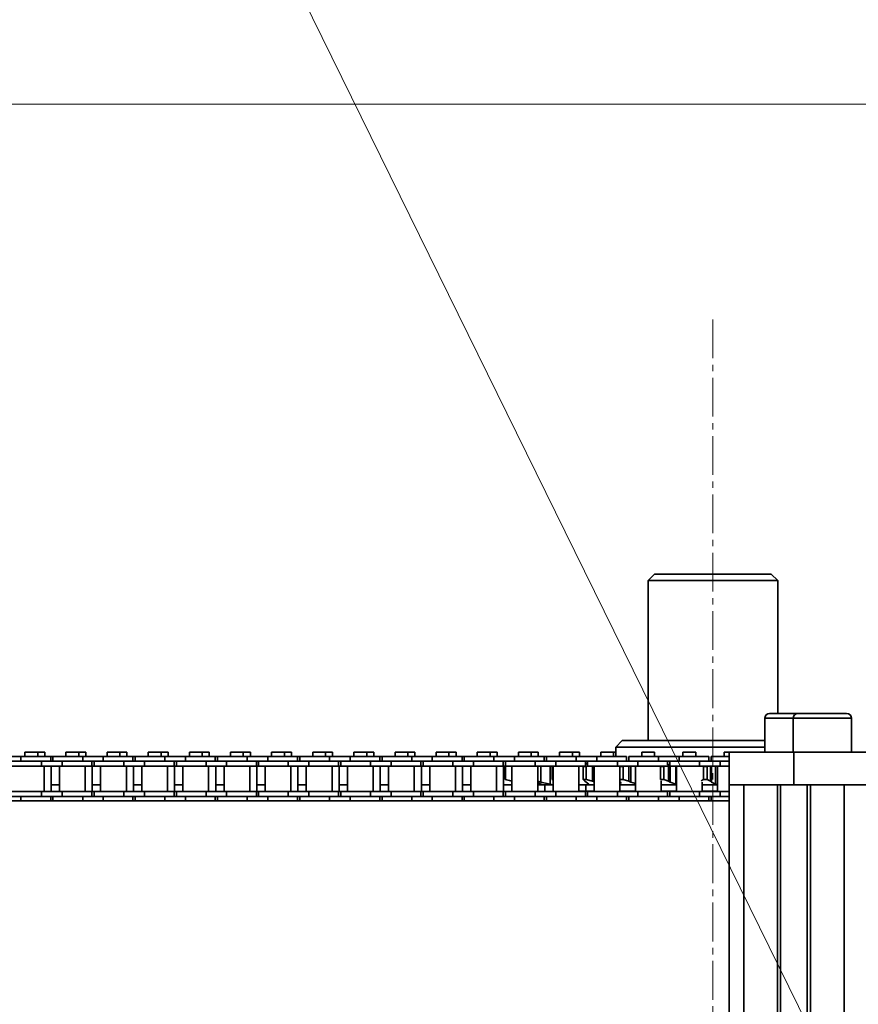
# Model space of a CAD drawing. Header units: millimetres. Extents: x 2945 to 26725, y -1082 to 16127.
# Tile 29 of 151: x 8601 to 8860, y 7689 to 7993. Entities that reach past the tile are written whole.
import ezdxf

# ---------------------------------------------------------------- set-up
doc = ezdxf.new("R2010")
doc.units = ezdxf.units.MM
doc.linetypes.add('点画线', pattern=[18, 12, -2, 2, -2])
doc.layers.get('0').update_dxf_attribs({"lineweight": 35})
for name, color, linetype, lineweight in [('中心线层', 1, '点画线', 18), ('几何体', 7, 'Continuous', 35), ('尺寸线层', 3, 'Continuous', 18), ('注释', 2, 'Continuous', 18)]:
    doc.layers.add(name, color=color, linetype=linetype, lineweight=lineweight)
doc.styles.add('标准', font='txt', dxfattribs={"width": 0.667})
doc.dimstyles.new('GB_尺寸', dxfattribs={"dimtxt": 3.5, "dimasz": 4, "dimexe": 2, "dimexo": 0, "dimtad": 1, "dimdsep": 46, "dimtxsty": '标准', "dimblk": '_CAXARROW', "dimcen": 0, "dimdle": 8, "dimazin": 2, "dimtfac": 0.707107, "dimtdec": 3, "dimtmove": 2, "dimatfit": 3, "dimfxl": 0, "dimfrac": 2, "dimtolj": 1, "dimarcsym": 0})

# ---------------------------------------------------------------- blocks, each defined once
blk = doc.blocks.new('*X114')
at = {"layer": '注释', "color": 0, "linetype": 'Continuous'}
blk.add_line((512.09, -1041.78), (0, 0), dxfattribs=at)
blk = doc.blocks.new('*X160')
at = {"layer": '尺寸线层', "linetype": 'Continuous'}
for points in [[(4565.49, 7966.85), (4575.49, 7886.85), (4555.49, 7886.85)], [(4565.49, 4956.85), (4575.49, 5036.85), (4555.49, 5036.85)]]:
    blk.add_hatch(color=0, dxfattribs=at).paths.add_polyline_path(points, flags=0)
at = {"layer": '尺寸线层', "color": 0, "linetype": 'Continuous'}
for p, q in [((9590.25, 7966.85), (4525.49, 7966.85)), ((4565.49, 7966.85), (4565.49, 4956.85)), ((9680.25, 4956.85), (4525.49, 4956.85))]:
    blk.add_line(p, q, dxfattribs=at)
at = {"layer": '尺寸线层', "color": 0, "insert": (4518.37, 6461.85), "char_height": 70, "width": 255.1041, "attachment_point": 5, "rotation": 90, "line_spacing_factor": 1.15057, "style": '标准'}
blk.add_mtext('\\T1.1;3010', dxfattribs=at)
blk = doc.blocks.new('_CAXARROW')
blk.add_hatch(color=0).paths.add_polyline_path([(0, 0), (-1, 0.125), (-1, -0.125)], flags=0)

msp = doc.modelspace()

# ---------------------------------------------------------------- linework, layer by layer
at = {"layer": '中心线层'}
msp.add_line((8815.254, 7900.461), (8815.254, 5098.61), dxfattribs=at)
at = {"layer": '几何体'}
for p, q in [((8797.254, 7821.852), (8795.254, 7819.852)), ((8795.254, 7819.852), (8795.254, 7770.458)), ((8808.767, 7819.852), (8795.254, 7819.852)), ((8797.254, 7821.852), (8809.416, 7821.852)), ((8835.254, 7819.852), (8808.767, 7819.852)), ((8809.416, 7821.852), (8833.254, 7821.852)), ((8835.254, 7819.852), (8833.254, 7821.852)), ((8835.254, 7778.852), (8835.254, 7819.852)), ((8831.254, 7777.352), (8831.254, 7766.852)), ((8840.041, 7777.352), (8831.254, 7777.352)), ((8832.754, 7778.852), (8841.541, 7778.852)), ((8840.041, 7777.352), (8840.041, 7766.852)), ((8858.041, 7777.352), (8840.041, 7777.352)), ((8841.541, 7778.852), (8856.541, 7778.852)), ((8858.041, 7766.852), (8858.041, 7777.352)), ((8787.254, 7770.458), (8785.254, 7768.458)), ((8787.254, 7770.458), (8831.254, 7770.458)), ((8785.254, 7768.458), (8785.254, 7765.565)), ((8831.254, 7768.458), (8785.254, 7768.458)), ((8601.594, 7765.565), (8595.244, 7765.565)), ((8601.594, 7765.565), (8601.594, 7764.065)), ((8610.769, 7765.565), (8601.594, 7765.565)), ((8602.789, 7766.94), (8602.789, 7765.565)), ((8604.769, 7766.94), (8602.789, 7766.94)), ((8606.749, 7766.94), (8604.769, 7766.94)), ((8606.749, 7765.565), (8606.749, 7766.94)), ((8608.92, 7766.94), (8606.749, 7766.94)), ((8608.92, 7765.565), (8608.92, 7766.94)), ((8610.769, 7764.065), (8610.769, 7765.565)), ((8611.469, 7765.565), (8610.769, 7765.565)), ((8611.469, 7765.565), (8611.469, 7764.065)), ((8620.644, 7765.565), (8611.469, 7765.565)), ((8615.489, 7766.94), (8615.489, 7765.565)), ((8617.469, 7766.94), (8615.489, 7766.94)), ((8619.449, 7766.94), (8617.469, 7766.94)), ((8619.449, 7765.565), (8619.449, 7766.94)), ((8621.62, 7766.94), (8619.449, 7766.94)), ((8620.644, 7765.565), (8620.644, 7764.065)), ((8626.994, 7765.565), (8620.644, 7765.565)), ((8621.62, 7765.565), (8621.62, 7766.94)), ((8626.994, 7765.565), (8626.994, 7764.065)), ((8636.169, 7765.565), (8626.994, 7765.565)), ((8628.189, 7766.94), (8628.189, 7765.565)), ((8630.169, 7766.94), (8628.189, 7766.94)), ((8632.149, 7766.94), (8630.169, 7766.94)), ((8632.149, 7765.565), (8632.149, 7766.94)), ((8634.32, 7766.94), (8632.149, 7766.94)), ((8634.32, 7765.565), (8634.32, 7766.94)), ((8636.169, 7764.065), (8636.169, 7765.565)), ((8636.869, 7765.565), (8636.169, 7765.565)), ((8636.869, 7765.565), (8636.869, 7764.065)), ((8646.044, 7765.565), (8636.869, 7765.565)), ((8640.889, 7766.94), (8640.889, 7765.565)), ((8642.869, 7766.94), (8640.889, 7766.94)), ((8644.849, 7766.94), (8642.869, 7766.94)), ((8644.849, 7765.565), (8644.849, 7766.94)), ((8647.02, 7766.94), (8644.849, 7766.94)), ((8646.044, 7765.565), (8646.044, 7764.065)), ((8652.394, 7765.565), (8646.044, 7765.565)), ((8647.02, 7765.565), (8647.02, 7766.94)), ((8652.394, 7765.565), (8652.394, 7764.065)), ((8661.569, 7765.565), (8652.394, 7765.565)), ((8653.589, 7766.94), (8653.589, 7765.565)), ((8655.569, 7766.94), (8653.589, 7766.94)), ((8657.549, 7766.94), (8655.569, 7766.94)), ((8657.549, 7765.565), (8657.549, 7766.94)), ((8659.72, 7766.94), (8657.549, 7766.94)), ((8659.72, 7765.565), (8659.72, 7766.94)), ((8661.569, 7764.065), (8661.569, 7765.565)), ((8662.269, 7765.565), (8661.569, 7765.565)), ((8662.269, 7765.565), (8662.269, 7764.065)), ((8671.444, 7765.565), (8662.269, 7765.565)), ((8666.289, 7766.94), (8666.289, 7765.565)), ((8668.269, 7766.94), (8666.289, 7766.94)), ((8670.249, 7766.94), (8668.269, 7766.94)), ((8670.249, 7765.565), (8670.249, 7766.94)), ((8672.42, 7766.94), (8670.249, 7766.94)), ((8671.444, 7765.565), (8671.444, 7764.065)), ((8677.794, 7765.565), (8671.444, 7765.565)), ((8672.42, 7765.565), (8672.42, 7766.94)), ((8677.794, 7765.565), (8677.794, 7764.065)), ((8686.969, 7765.565), (8677.794, 7765.565)), ((8678.989, 7766.94), (8678.989, 7765.565)), ((8680.969, 7766.94), (8678.989, 7766.94)), ((8682.949, 7766.94), (8680.969, 7766.94)), ((8682.949, 7765.565), (8682.949, 7766.94)), ((8685.12, 7766.94), (8682.949, 7766.94)), ((8685.12, 7765.565), (8685.12, 7766.94)), ((8686.969, 7764.065), (8686.969, 7765.565)), ((8687.669, 7765.565), (8686.969, 7765.565)), ((8687.669, 7765.565), (8687.669, 7764.065)), ((8696.844, 7765.565), (8687.669, 7765.565)), ((8691.689, 7766.94), (8691.689, 7765.565)), ((8693.669, 7766.94), (8691.689, 7766.94)), ((8695.649, 7766.94), (8693.669, 7766.94)), ((8695.649, 7765.565), (8695.649, 7766.94)), ((8697.82, 7766.94), (8695.649, 7766.94)), ((8696.844, 7765.565), (8696.844, 7764.065)), ((8703.194, 7765.565), (8696.844, 7765.565)), ((8697.82, 7765.565), (8697.82, 7766.94)), ((8703.194, 7765.565), (8703.194, 7764.065)), ((8712.369, 7765.565), (8703.194, 7765.565)), ((8704.389, 7766.94), (8704.389, 7765.565)), ((8706.369, 7766.94), (8704.389, 7766.94)), ((8708.349, 7766.94), (8706.369, 7766.94)), ((8708.349, 7765.565), (8708.349, 7766.94)), ((8710.52, 7766.94), (8708.349, 7766.94)), ((8710.52, 7765.565), (8710.52, 7766.94)), ((8712.369, 7764.065), (8712.369, 7765.565)), ((8713.069, 7765.565), (8712.369, 7765.565)), ((8713.069, 7765.565), (8713.069, 7764.065)), ((8722.244, 7765.565), (8713.069, 7765.565)), ((8717.089, 7766.94), (8717.089, 7765.565)), ((8719.069, 7766.94), (8717.089, 7766.94)), ((8721.049, 7766.94), (8719.069, 7766.94)), ((8721.049, 7765.565), (8721.049, 7766.94)), ((8723.22, 7766.94), (8721.049, 7766.94)), ((8722.244, 7765.565), (8722.244, 7764.065)), ((8728.594, 7765.565), (8722.244, 7765.565)), ((8723.22, 7765.565), (8723.22, 7766.94)), ((8728.594, 7765.565), (8728.594, 7764.065)), ((8737.769, 7765.565), (8728.594, 7765.565)), ((8729.789, 7766.94), (8729.789, 7765.565)), ((8731.769, 7766.94), (8729.789, 7766.94)), ((8733.749, 7766.94), (8731.769, 7766.94)), ((8733.749, 7765.565), (8733.749, 7766.94)), ((8735.92, 7766.94), (8733.749, 7766.94)), ((8735.92, 7765.565), (8735.92, 7766.94)), ((8737.769, 7764.065), (8737.769, 7765.565)), ((8738.469, 7765.565), (8737.769, 7765.565)), ((8738.469, 7765.565), (8738.469, 7764.065)), ((8747.644, 7765.565), (8738.469, 7765.565)), ((8742.489, 7766.94), (8742.489, 7765.565)), ((8744.469, 7766.94), (8742.489, 7766.94)), ((8746.449, 7766.94), (8744.469, 7766.94)), ((8746.449, 7765.565), (8746.449, 7766.94)), ((8748.62, 7766.94), (8746.449, 7766.94)), ((8747.644, 7765.565), (8747.644, 7764.065)), ((8753.994, 7765.565), (8747.644, 7765.565)), ((8748.62, 7765.565), (8748.62, 7766.94)), ((8753.994, 7765.565), (8753.994, 7764.065)), ((8763.169, 7765.565), (8753.994, 7765.565)), ((8755.189, 7766.94), (8755.189, 7765.565)), ((8757.169, 7766.94), (8755.189, 7766.94)), ((8759.149, 7766.94), (8757.169, 7766.94)), ((8759.149, 7765.565), (8759.149, 7766.94)), ((8761.32, 7766.94), (8759.149, 7766.94)), ((8761.32, 7765.565), (8761.32, 7766.94)), ((8763.169, 7764.065), (8763.169, 7765.565)), ((8763.869, 7765.565), (8763.169, 7765.565)), ((8763.869, 7765.565), (8763.869, 7764.065)), ((8773.044, 7765.565), (8763.869, 7765.565)), ((8767.889, 7766.94), (8767.889, 7765.565)), ((8769.869, 7766.94), (8767.889, 7766.94)), ((8771.849, 7766.94), (8769.869, 7766.94)), ((8771.849, 7765.565), (8771.849, 7766.94)), ((8774.02, 7766.94), (8771.849, 7766.94)), ((8773.044, 7765.565), (8773.044, 7764.065)), ((8779.394, 7765.565), (8773.044, 7765.565)), ((8774.02, 7765.565), (8774.02, 7766.94)), ((8779.394, 7765.565), (8779.394, 7764.065)), ((8788.569, 7765.565), (8779.394, 7765.565)), ((8780.589, 7766.94), (8780.589, 7765.565)), ((8782.569, 7766.94), (8780.589, 7766.94)), ((8784.549, 7766.94), (8782.569, 7766.94)), ((8784.549, 7765.565), (8784.549, 7766.94)), ((8785.254, 7766.94), (8784.549, 7766.94)), ((8788.569, 7764.065), (8788.569, 7765.565)), ((8789.269, 7765.565), (8789.269, 7764.065)), ((8798.444, 7765.565), (8789.269, 7765.565)), ((8793.289, 7766.94), (8793.289, 7765.565)), ((8795.269, 7766.94), (8793.289, 7766.94)), ((8797.249, 7766.94), (8795.269, 7766.94)), ((8797.249, 7765.565), (8797.249, 7766.94)), ((8798.444, 7765.565), (8798.444, 7764.065)), ((8804.794, 7765.565), (8798.444, 7765.565)), ((8804.794, 7765.565), (8804.794, 7764.065)), ((8813.969, 7765.565), (8804.794, 7765.565)), ((8805.989, 7766.94), (8805.989, 7765.565)), ((8807.969, 7766.94), (8805.989, 7766.94)), ((8809.949, 7766.94), (8807.969, 7766.94)), ((8809.949, 7765.565), (8809.949, 7766.94)), ((8813.969, 7764.065), (8813.969, 7765.565)), ((8814.669, 7765.565), (8814.669, 7764.065)), ((8820.254, 7765.565), (8814.669, 7765.565)), ((8818.689, 7766.94), (8818.689, 7765.565)), ((8820.669, 7766.94), (8818.689, 7766.94)), ((8820.254, 7756.852), (8820.254, 7766.852)), ((8820.254, 7766.852), (8840.254, 7766.852)), ((8822.649, 7766.94), (8820.669, 7766.94)), ((8822.649, 7766.852), (8822.649, 7766.94)), ((8840.254, 7766.852), (8840.254, 7756.852)), ((8840.254, 7766.852), (9340.254, 7766.852)), ((8858.769, 7766.94), (8858.041, 7766.94)), ((8860.749, 7766.94), (8858.769, 7766.94)), ((8601.594, 7764.065), (8595.244, 7764.065)), ((8607.944, 7762.565), (8598.769, 7762.565)), ((8607.944, 7764.065), (8601.594, 7764.065)), ((8607.944, 7764.065), (8601.594, 7764.065)), ((8607.944, 7764.065), (8607.944, 7762.565)), ((8614.294, 7764.065), (8607.944, 7764.065)), ((8614.294, 7762.565), (8607.944, 7762.565)), ((8608.744, 7754.715), (8608.744, 7762.565)), ((8610.916, 7754.715), (8610.916, 7762.565)), ((8613.494, 7762.565), (8613.494, 7754.715)), ((8614.294, 7764.065), (8614.294, 7762.565)), ((8620.644, 7764.065), (8614.294, 7764.065)), ((8620.644, 7764.065), (8614.294, 7764.065)), ((8623.469, 7762.565), (8614.294, 7762.565)), ((8626.994, 7764.065), (8620.644, 7764.065)), ((8621.444, 7754.715), (8621.444, 7762.565)), ((8623.469, 7762.565), (8623.469, 7764.065)), ((8624.169, 7762.565), (8623.469, 7762.565)), ((8623.616, 7754.715), (8623.616, 7762.565)), ((8624.169, 7764.065), (8624.169, 7762.565)), ((8633.344, 7762.565), (8624.169, 7762.565)), ((8626.194, 7762.565), (8626.194, 7754.715)), ((8633.344, 7764.065), (8626.994, 7764.065)), ((8633.344, 7764.065), (8626.994, 7764.065)), ((8633.344, 7764.065), (8633.344, 7762.565)), ((8639.694, 7764.065), (8633.344, 7764.065)), ((8639.694, 7762.565), (8633.344, 7762.565)), ((8634.144, 7754.715), (8634.144, 7762.565)), ((8636.316, 7754.715), (8636.316, 7762.565)), ((8638.894, 7762.565), (8638.894, 7754.715)), ((8639.694, 7764.065), (8639.694, 7762.565)), ((8646.044, 7764.065), (8639.694, 7764.065)), ((8646.044, 7764.065), (8639.694, 7764.065)), ((8648.869, 7762.565), (8639.694, 7762.565)), ((8652.394, 7764.065), (8646.044, 7764.065)), ((8646.844, 7754.715), (8646.844, 7762.565)), ((8648.869, 7762.565), (8648.869, 7764.065)), ((8649.569, 7762.565), (8648.869, 7762.565)), ((8649.016, 7754.715), (8649.016, 7762.565)), ((8649.569, 7764.065), (8649.569, 7762.565)), ((8658.744, 7762.565), (8649.569, 7762.565)), ((8651.594, 7762.565), (8651.594, 7754.715)), ((8658.744, 7764.065), (8652.394, 7764.065)), ((8658.744, 7764.065), (8652.394, 7764.065)), ((8658.744, 7764.065), (8658.744, 7762.565)), ((8665.094, 7764.065), (8658.744, 7764.065)), ((8665.094, 7762.565), (8658.744, 7762.565)), ((8659.544, 7754.715), (8659.544, 7762.565)), ((8661.716, 7754.715), (8661.716, 7762.565)), ((8664.294, 7762.565), (8664.294, 7754.715)), ((8665.094, 7764.065), (8665.094, 7762.565)), ((8671.444, 7764.065), (8665.094, 7764.065)), ((8671.444, 7764.065), (8665.094, 7764.065)), ((8674.269, 7762.565), (8665.094, 7762.565)), ((8677.794, 7764.065), (8671.444, 7764.065)), ((8672.244, 7754.715), (8672.244, 7762.565)), ((8674.269, 7762.565), (8674.269, 7764.065)), ((8674.969, 7762.565), (8674.269, 7762.565)), ((8674.416, 7754.715), (8674.416, 7762.565)), ((8674.969, 7764.065), (8674.969, 7762.565)), ((8684.144, 7762.565), (8674.969, 7762.565)), ((8676.994, 7762.565), (8676.994, 7754.715)), ((8684.144, 7764.065), (8677.794, 7764.065)), ((8684.144, 7764.065), (8677.794, 7764.065)), ((8684.144, 7764.065), (8684.144, 7762.565)), ((8690.494, 7764.065), (8684.144, 7764.065)), ((8690.494, 7762.565), (8684.144, 7762.565)), ((8684.944, 7754.715), (8684.944, 7762.565)), ((8687.116, 7754.715), (8687.116, 7762.565)), ((8689.694, 7762.565), (8689.694, 7754.715)), ((8690.494, 7764.065), (8690.494, 7762.565)), ((8696.844, 7764.065), (8690.494, 7764.065)), ((8696.844, 7764.065), (8690.494, 7764.065)), ((8699.669, 7762.565), (8690.494, 7762.565)), ((8703.194, 7764.065), (8696.844, 7764.065)), ((8697.644, 7754.715), (8697.644, 7762.565)), ((8699.669, 7762.565), (8699.669, 7764.065)), ((8700.369, 7762.565), (8699.669, 7762.565)), ((8699.816, 7754.715), (8699.816, 7762.565)), ((8700.369, 7764.065), (8700.369, 7762.565)), ((8709.544, 7762.565), (8700.369, 7762.565)), ((8702.394, 7762.565), (8702.394, 7754.715)), ((8709.544, 7764.065), (8703.194, 7764.065)), ((8709.544, 7764.065), (8703.194, 7764.065)), ((8709.544, 7764.065), (8709.544, 7762.565)), ((8715.894, 7764.065), (8709.544, 7764.065)), ((8715.894, 7762.565), (8709.544, 7762.565)), ((8710.344, 7754.715), (8710.344, 7762.565)), ((8712.516, 7754.715), (8712.516, 7762.565)), ((8715.094, 7762.565), (8715.094, 7754.715)), ((8715.894, 7764.065), (8715.894, 7762.565)), ((8722.244, 7764.065), (8715.894, 7764.065)), ((8722.244, 7764.065), (8715.894, 7764.065)), ((8725.069, 7762.565), (8715.894, 7762.565)), ((8728.594, 7764.065), (8722.244, 7764.065)), ((8723.044, 7754.715), (8723.044, 7762.565)), ((8725.069, 7762.565), (8725.069, 7764.065)), ((8725.769, 7762.565), (8725.069, 7762.565)), ((8725.216, 7754.715), (8725.216, 7762.565)), ((8725.769, 7764.065), (8725.769, 7762.565)), ((8734.944, 7762.565), (8725.769, 7762.565)), ((8727.794, 7762.565), (8727.794, 7754.715)), ((8734.944, 7764.065), (8728.594, 7764.065)), ((8734.944, 7764.065), (8728.594, 7764.065)), ((8734.944, 7764.065), (8734.944, 7762.565)), ((8741.294, 7764.065), (8734.944, 7764.065)), ((8741.294, 7762.565), (8734.944, 7762.565)), ((8735.744, 7754.715), (8735.744, 7762.565)), ((8737.916, 7754.715), (8737.916, 7762.565)), ((8740.494, 7762.565), (8740.494, 7754.715)), ((8741.294, 7764.065), (8741.294, 7762.565)), ((8747.644, 7764.065), (8741.294, 7764.065)), ((8747.644, 7764.065), (8741.294, 7764.065)), ((8750.469, 7762.565), (8741.294, 7762.565)), ((8753.994, 7764.065), (8747.644, 7764.065)), ((8748.444, 7754.715), (8748.444, 7762.565)), ((8750.469, 7762.565), (8750.469, 7764.065)), ((8751.169, 7762.565), (8750.469, 7762.565)), ((8750.616, 7754.715), (8750.616, 7762.565)), ((8751.139, 7762.478), (8751.45, 7762.557)), ((8751.139, 7762.478), (8751.216, 7762.478)), ((8751.139, 7758.439), (8751.139, 7762.478)), ((8751.169, 7764.065), (8751.169, 7762.565)), ((8760.344, 7762.565), (8751.169, 7762.565)), ((8751.58, 7762.565), (8751.216, 7762.478)), ((8751.216, 7762.478), (8751.216, 7758.439)), ((8753.194, 7762.565), (8753.194, 7754.715)), ((8760.344, 7764.065), (8753.994, 7764.065)), ((8760.344, 7764.065), (8753.994, 7764.065)), ((8760.344, 7764.065), (8760.344, 7762.565)), ((8766.694, 7764.065), (8760.344, 7764.065)), ((8766.694, 7762.565), (8760.344, 7762.565)), ((8761.144, 7754.715), (8761.144, 7762.565)), ((8762.078, 7762.565), (8762.078, 7757.664)), ((8764.974, 7762.565), (8764.974, 7757.006)), ((8765.601, 7762.478), (8765.854, 7762.612)), ((8765.601, 7762.478), (8765.894, 7762.478)), ((8765.601, 7758.439), (8765.601, 7762.478)), ((8765.894, 7762.565), (8765.894, 7754.715)), ((8766.694, 7764.065), (8766.694, 7762.565)), ((8773.091, 7764.065), (8766.694, 7764.065)), ((8773.044, 7764.065), (8766.694, 7764.065)), ((8775.869, 7762.565), (8766.694, 7762.565)), ((8779.394, 7764.065), (8773.044, 7764.065)), ((8773.844, 7754.715), (8773.844, 7762.565)), ((8775.155, 7762.478), (8776.057, 7762.478)), ((8775.155, 7758.439), (8775.155, 7762.478)), ((8775.869, 7762.565), (8775.869, 7764.065)), ((8775.869, 7763.101), (8776.136, 7763.253)), ((8776.569, 7762.607), (8776.057, 7762.478)), ((8776.057, 7762.478), (8776.057, 7758.439)), ((8776.136, 7763.253), (8776.569, 7763.627)), ((8776.569, 7764.065), (8776.569, 7762.565)), ((8785.744, 7762.565), (8776.569, 7762.565)), ((8778.09, 7762.565), (8778.09, 7757.926)), ((8778.594, 7762.565), (8778.594, 7754.715)), ((8785.744, 7764.065), (8779.394, 7764.065)), ((8785.744, 7764.065), (8779.394, 7764.065)), ((8785.744, 7764.065), (8785.744, 7762.565)), ((8792.094, 7764.065), (8785.744, 7764.065)), ((8792.094, 7762.565), (8785.744, 7762.565)), ((8786.463, 7762.478), (8787.492, 7762.478)), ((8786.544, 7754.715), (8786.544, 7762.565)), ((8787.795, 7762.565), (8787.492, 7762.478)), ((8787.492, 7762.478), (8787.492, 7758.439)), ((8789.266, 7762.565), (8789.266, 7757.926)), ((8789.95, 7762.565), (8789.95, 7757.664)), ((8791.294, 7762.565), (8791.294, 7754.715)), ((8792.094, 7764.065), (8792.094, 7762.565)), ((8798.444, 7764.065), (8792.094, 7764.065)), ((8801.254, 7762.565), (8792.094, 7762.565)), ((8804.794, 7764.065), (8798.444, 7764.065)), ((8799.028, 7762.478), (8800.14, 7762.478)), ((8799.028, 7758.439), (8799.028, 7762.478)), ((8800.14, 7762.478), (8800.14, 7758.439)), ((8801.269, 7762.95), (8801.269, 7764.065)), ((8801.578, 7762.99), (8801.269, 7762.88)), ((8801.969, 7763.198), (8801.578, 7762.99)), ((8801.578, 7762.99), (8801.578, 7757.926)), ((8801.969, 7764.065), (8801.969, 7762.565)), ((8811.144, 7762.565), (8801.969, 7762.565)), ((8802.071, 7762.565), (8802.071, 7757.664)), ((8803.824, 7762.565), (8803.824, 7757.006)), ((8803.994, 7762.565), (8803.994, 7754.715)), ((8811.144, 7764.065), (8804.794, 7764.065)), ((8811.144, 7764.065), (8804.794, 7764.065)), ((8811.144, 7764.065), (8811.144, 7762.565)), ((8817.494, 7764.065), (8811.144, 7764.065)), ((8817.494, 7762.565), (8811.144, 7762.565)), ((8812.303, 7762.478), (8813.448, 7762.478)), ((8812.303, 7758.439), (8812.303, 7762.478)), ((8813.448, 7762.478), (8813.448, 7758.439)), ((8814.487, 7762.565), (8814.487, 7757.926)), ((8814.769, 7762.565), (8814.769, 7757.664)), ((8816, 7762.565), (8816, 7757.006)), ((8816.694, 7762.565), (8816.694, 7754.715)), ((8817.494, 7764.065), (8817.494, 7762.565)), ((8820.254, 7764.065), (8817.494, 7764.065)), ((8820.254, 7764.065), (8817.494, 7764.065)), ((8820.254, 7762.565), (8817.494, 7762.565)), ((8753.136, 7757.926), (8751.139, 7758.439)), ((8751.139, 7758.439), (8751.216, 7758.439)), ((8751.216, 7758.439), (8753.343, 7757.926)), ((8765.894, 7758.284), (8765.601, 7758.439)), ((8765.601, 7758.439), (8765.894, 7758.439)), ((8775.155, 7758.439), (8776.057, 7758.439)), ((8775.674, 7757.926), (8775.155, 7758.439)), ((8776.057, 7758.439), (8778.09, 7757.926)), ((8786.463, 7758.439), (8787.492, 7758.439)), ((8787.492, 7758.439), (8789.266, 7757.926)), ((8799.028, 7758.439), (8800.14, 7758.439)), ((8800.14, 7758.439), (8801.578, 7757.926)), ((8811.596, 7758.03), (8812.303, 7758.439)), ((8812.303, 7758.439), (8813.448, 7758.439)), ((8813.448, 7758.439), (8814.487, 7757.926)), ((8610.916, 7756.852), (8613.494, 7756.852)), ((8623.616, 7756.852), (8626.194, 7756.852)), ((8636.316, 7756.852), (8638.894, 7756.852)), ((8649.016, 7756.852), (8651.594, 7756.852)), ((8661.716, 7756.852), (8664.294, 7756.852)), ((8674.416, 7756.852), (8676.994, 7756.852)), ((8687.116, 7756.852), (8689.694, 7756.852)), ((8699.816, 7756.852), (8702.394, 7756.852)), ((8712.516, 7756.852), (8715.094, 7756.852)), ((8725.216, 7756.852), (8727.794, 7756.852)), ((8737.916, 7756.852), (8740.494, 7756.852)), ((8750.616, 7756.852), (8753.194, 7756.852)), ((8753.194, 7757.912), (8753.136, 7757.926)), ((8761.144, 7757.898), (8762.078, 7757.664)), ((8762.251, 7757.006), (8761.144, 7757.402)), ((8761.144, 7756.852), (8762.596, 7756.852)), ((8762.078, 7757.664), (8764.974, 7757.006)), ((8762.596, 7756.852), (8762.251, 7757.006)), ((8763.316, 7754.715), (8763.316, 7756.852)), ((8765.769, 7756.852), (8765.894, 7756.852)), ((8776.136, 7757.664), (8775.674, 7757.926)), ((8776.016, 7754.852), (8776.016, 7756.852)), ((8776.897, 7757.006), (8776.136, 7757.664)), ((8776.917, 7756.852), (8776.897, 7757.006)), ((8778.09, 7757.926), (8778.594, 7757.77)), ((8786.756, 7757.664), (8786.544, 7757.888)), ((8786.544, 7756.852), (8786.769, 7756.852)), ((8786.869, 7757.204), (8786.756, 7757.664)), ((8786.769, 7756.852), (8786.917, 7757.006)), ((8789.266, 7757.926), (8789.95, 7757.664)), ((8789.95, 7757.664), (8791.294, 7757.261)), ((8799.244, 7754.715), (8799.244, 7758.088)), ((8801.578, 7757.926), (8802.071, 7757.664)), ((8802.071, 7757.664), (8803.824, 7757.006)), ((8811.944, 7754.715), (8811.944, 7757.592)), ((8814.487, 7757.926), (8814.769, 7757.664)), ((8814.769, 7757.664), (8816, 7757.006)), ((8816.505, 7756.852), (8816.694, 7756.852)), ((8820.254, 7756.852), (8820.254, 6724.491)), ((8820.254, 7756.852), (8824.754, 7756.852)), ((8824.754, 7756.852), (8835.154, 7756.852)), ((8824.754, 7756.852), (8824.754, 6724.491)), ((8835.154, 7756.852), (8835.154, 6731.19)), ((8835.154, 7756.852), (8835.81, 7756.852)), ((8840.254, 7756.852), (8835.81, 7756.852)), ((8836.154, 7756.852), (8836.154, 6731.427)), ((8840.254, 7756.852), (9340.254, 7756.852)), ((8844.354, 7756.852), (8844.354, 6731.852)), ((8845.354, 7756.852), (8855.754, 7756.852)), ((8845.354, 7756.852), (8845.354, 6731.852)), ((8855.754, 7756.852), (8855.754, 6731.852)), ((8601.594, 7753.215), (8595.244, 7753.215)), ((8607.944, 7754.715), (8598.769, 7754.715)), ((8607.944, 7753.215), (8601.594, 7753.215)), ((8607.944, 7753.215), (8601.594, 7753.215)), ((8601.594, 7751.852), (8601.594, 7753.215)), ((8607.944, 7753.215), (8607.944, 7754.715)), ((8614.294, 7754.715), (8607.944, 7754.715)), ((8614.294, 7753.215), (8607.944, 7753.215)), ((8610.769, 7751.852), (8610.769, 7753.215)), ((8611.469, 7753.215), (8611.469, 7751.852)), ((8614.294, 7753.215), (8614.294, 7754.715)), ((8623.469, 7754.715), (8614.294, 7754.715)), ((8620.644, 7753.215), (8614.294, 7753.215)), ((8620.644, 7753.215), (8614.294, 7753.215)), ((8626.994, 7753.215), (8620.644, 7753.215)), ((8620.644, 7751.852), (8620.644, 7753.215)), ((8623.469, 7753.215), (8623.469, 7754.715)), ((8624.169, 7754.715), (8623.469, 7754.715)), ((8624.169, 7754.715), (8624.169, 7753.215)), ((8633.344, 7754.715), (8624.169, 7754.715)), ((8633.344, 7753.215), (8626.994, 7753.215)), ((8633.344, 7753.215), (8626.994, 7753.215)), ((8626.994, 7751.852), (8626.994, 7753.215)), ((8633.344, 7753.215), (8633.344, 7754.715)), ((8639.694, 7754.715), (8633.344, 7754.715)), ((8639.694, 7753.215), (8633.344, 7753.215)), ((8636.169, 7751.852), (8636.169, 7753.215)), ((8636.869, 7753.215), (8636.869, 7751.852)), ((8639.694, 7753.215), (8639.694, 7754.715)), ((8648.869, 7754.715), (8639.694, 7754.715)), ((8646.044, 7753.215), (8639.694, 7753.215)), ((8646.044, 7753.215), (8639.694, 7753.215)), ((8652.394, 7753.215), (8646.044, 7753.215)), ((8646.044, 7751.852), (8646.044, 7753.215)), ((8648.869, 7753.215), (8648.869, 7754.715)), ((8649.569, 7754.715), (8648.869, 7754.715)), ((8649.569, 7754.715), (8649.569, 7753.215)), ((8658.744, 7754.715), (8649.569, 7754.715)), ((8658.744, 7753.215), (8652.394, 7753.215)), ((8658.744, 7753.215), (8652.394, 7753.215)), ((8652.394, 7751.852), (8652.394, 7753.215)), ((8658.744, 7753.215), (8658.744, 7754.715)), ((8665.094, 7754.715), (8658.744, 7754.715)), ((8665.094, 7753.215), (8658.744, 7753.215)), ((8661.569, 7751.852), (8661.569, 7753.215)), ((8662.269, 7753.215), (8662.269, 7751.852)), ((8665.094, 7753.215), (8665.094, 7754.715)), ((8674.269, 7754.715), (8665.094, 7754.715)), ((8671.444, 7753.215), (8665.094, 7753.215)), ((8671.444, 7753.215), (8665.094, 7753.215)), ((8677.794, 7753.215), (8671.444, 7753.215)), ((8671.444, 7751.852), (8671.444, 7753.215)), ((8674.269, 7753.215), (8674.269, 7754.715)), ((8674.969, 7754.715), (8674.269, 7754.715)), ((8674.969, 7754.715), (8674.969, 7753.215)), ((8684.144, 7754.715), (8674.969, 7754.715)), ((8684.144, 7753.215), (8677.794, 7753.215)), ((8684.144, 7753.215), (8677.794, 7753.215)), ((8677.794, 7751.852), (8677.794, 7753.215)), ((8684.144, 7753.215), (8684.144, 7754.715)), ((8690.494, 7754.715), (8684.144, 7754.715)), ((8690.494, 7753.215), (8684.144, 7753.215)), ((8686.969, 7751.852), (8686.969, 7753.215)), ((8687.669, 7753.215), (8687.669, 7751.852)), ((8690.494, 7753.215), (8690.494, 7754.715)), ((8699.669, 7754.715), (8690.494, 7754.715)), ((8696.844, 7753.215), (8690.494, 7753.215)), ((8696.844, 7753.215), (8690.494, 7753.215)), ((8703.194, 7753.215), (8696.844, 7753.215)), ((8696.844, 7751.852), (8696.844, 7753.215)), ((8699.669, 7753.215), (8699.669, 7754.715)), ((8700.369, 7754.715), (8699.669, 7754.715)), ((8700.369, 7754.715), (8700.369, 7753.215)), ((8709.544, 7754.715), (8700.369, 7754.715)), ((8709.544, 7753.215), (8703.194, 7753.215)), ((8709.544, 7753.215), (8703.194, 7753.215)), ((8703.194, 7751.852), (8703.194, 7753.215)), ((8709.544, 7753.215), (8709.544, 7754.715)), ((8715.894, 7754.715), (8709.544, 7754.715)), ((8715.894, 7753.215), (8709.544, 7753.215)), ((8712.369, 7751.852), (8712.369, 7753.215)), ((8713.069, 7753.215), (8713.069, 7751.852)), ((8715.894, 7753.215), (8715.894, 7754.715)), ((8725.069, 7754.715), (8715.894, 7754.715)), ((8722.244, 7753.215), (8715.894, 7753.215)), ((8722.244, 7753.215), (8715.894, 7753.215)), ((8728.594, 7753.215), (8722.244, 7753.215)), ((8722.244, 7751.852), (8722.244, 7753.215)), ((8725.069, 7753.215), (8725.069, 7754.715)), ((8725.769, 7754.715), (8725.069, 7754.715)), ((8725.769, 7754.715), (8725.769, 7753.215)), ((8734.944, 7754.715), (8725.769, 7754.715)), ((8734.944, 7753.215), (8728.594, 7753.215)), ((8734.944, 7753.215), (8728.594, 7753.215)), ((8728.594, 7751.852), (8728.594, 7753.215)), ((8734.944, 7753.215), (8734.944, 7754.715)), ((8741.294, 7754.715), (8734.944, 7754.715)), ((8741.294, 7753.215), (8734.944, 7753.215)), ((8737.769, 7751.852), (8737.769, 7753.215)), ((8738.469, 7753.215), (8738.469, 7751.852)), ((8741.294, 7753.215), (8741.294, 7754.715)), ((8750.469, 7754.715), (8741.294, 7754.715)), ((8747.644, 7753.215), (8741.294, 7753.215)), ((8747.644, 7753.215), (8741.294, 7753.215)), ((8753.994, 7753.215), (8747.644, 7753.215)), ((8747.644, 7751.852), (8747.644, 7753.215)), ((8750.469, 7753.215), (8750.469, 7754.715)), ((8751.169, 7754.715), (8750.469, 7754.715)), ((8751.169, 7754.715), (8751.169, 7753.215)), ((8760.344, 7754.715), (8751.169, 7754.715)), ((8760.344, 7753.215), (8753.994, 7753.215)), ((8760.344, 7753.215), (8753.994, 7753.215)), ((8753.994, 7751.852), (8753.994, 7753.215)), ((8760.344, 7753.215), (8760.344, 7754.715)), ((8766.694, 7754.715), (8760.344, 7754.715)), ((8766.694, 7753.215), (8760.344, 7753.215)), ((8763.169, 7751.852), (8763.169, 7753.215)), ((8763.869, 7753.215), (8763.869, 7751.852)), ((8766.694, 7753.215), (8766.694, 7754.715)), ((8775.869, 7754.715), (8766.694, 7754.715)), ((8773.044, 7753.215), (8766.694, 7753.215)), ((8773.044, 7753.215), (8766.694, 7753.215)), ((8779.394, 7753.215), (8773.044, 7753.215)), ((8773.044, 7751.852), (8773.044, 7753.215)), ((8773.844, 7754.852), (8778.594, 7754.852)), ((8775.869, 7753.215), (8775.869, 7754.715)), ((8776.569, 7754.715), (8776.569, 7753.215)), ((8785.744, 7754.715), (8776.569, 7754.715)), ((8785.744, 7753.215), (8779.394, 7753.215)), ((8785.744, 7753.215), (8779.394, 7753.215)), ((8779.394, 7751.852), (8779.394, 7753.215)), ((8785.744, 7753.215), (8785.744, 7754.715)), ((8792.094, 7754.715), (8785.744, 7754.715)), ((8792.094, 7753.215), (8785.744, 7753.215)), ((8786.544, 7754.852), (8791.294, 7754.852)), ((8788.569, 7751.852), (8788.569, 7753.215)), ((8789.269, 7753.215), (8789.269, 7751.852)), ((8792.094, 7753.215), (8792.094, 7754.715)), ((8801.269, 7754.715), (8792.094, 7754.715)), ((8798.444, 7753.215), (8792.094, 7753.215)), ((8804.794, 7753.215), (8798.444, 7753.215)), ((8798.444, 7751.852), (8798.444, 7753.215)), ((8799.244, 7754.852), (8803.994, 7754.852)), ((8801.269, 7753.215), (8801.269, 7754.715)), ((8801.969, 7754.715), (8801.969, 7753.215)), ((8811.144, 7754.715), (8801.969, 7754.715)), ((8811.144, 7753.215), (8804.794, 7753.215)), ((8811.144, 7753.215), (8804.794, 7753.215)), ((8804.794, 7751.852), (8804.794, 7753.215)), ((8811.144, 7753.215), (8811.144, 7754.715)), ((8817.494, 7754.715), (8811.144, 7754.715)), ((8817.494, 7753.215), (8811.144, 7753.215)), ((8811.944, 7754.852), (8815.254, 7754.852)), ((8813.969, 7751.852), (8813.969, 7753.215)), ((8814.669, 7753.215), (8814.669, 7751.852)), ((8815.254, 7754.852), (8816.694, 7754.852)), ((8817.494, 7753.215), (8817.494, 7754.715)), ((8820.254, 7754.715), (8817.494, 7754.715)), ((8820.338, 7753.215), (8817.494, 7753.215)), ((8820.338, 7753.215), (8817.494, 7753.215)), ((8820.254, 7751.852), (4845.254, 7751.852))]:
    msp.add_line(p, q, dxfattribs=at)
for points in [[(8798.46, 7764.065), (8797.846, 7764.065), (8796.423, 7764.065), (8794.928, 7764.065), (8793.454, 7764.065), (8792.094, 7764.065)], [(8762.596, 7756.852), (8762.954, 7756.852), (8763.323, 7756.852), (8763.703, 7756.852), (8764.095, 7756.852), (8764.497, 7756.852), (8764.91, 7756.852), (8765.334, 7756.852), (8765.769, 7756.852)], [(8773.844, 7756.852), (8774.503, 7756.852), (8775.141, 7756.852), (8775.707, 7756.852), (8776.181, 7756.852), (8776.548, 7756.852), (8776.796, 7756.852), (8776.917, 7756.852)], [(8776.917, 7756.852), (8777.557, 7756.852), (8778.205, 7756.852), (8778.594, 7756.852)], [(8786.769, 7756.852), (8787.511, 7756.852), (8788.259, 7756.852), (8789.012, 7756.852), (8789.772, 7756.852), (8790.537, 7756.852), (8791.294, 7756.852)], [(8799.244, 7756.852), (8799.493, 7756.852), (8800.311, 7756.852), (8801.133, 7756.852), (8801.957, 7756.852), (8802.785, 7756.852), (8803.615, 7756.852), (8803.994, 7756.852)], [(8811.944, 7756.852), (8812.263, 7756.852), (8813.111, 7756.852), (8813.959, 7756.852), (8814.808, 7756.852), (8815.657, 7756.852), (8816.505, 7756.852)], [(8798.46, 7753.215), (8797.846, 7753.215), (8796.423, 7753.215), (8794.928, 7753.215), (8793.454, 7753.215), (8792.094, 7753.215)]]:
    msp.add_lwpolyline(points, dxfattribs=at)
for centre, start, end in [((8832.754, 7777.352), 90, 180), ((8841.541, 7777.352), 90, 180), ((8856.541, 7777.352), 0, 90)]:
    msp.add_arc(centre, 1.5, start, end, dxfattribs=at)
for points, knots in [([(8764.974, 7757.006), (8764.987, 7757.003), (8765.254, 7756.948), (8765.518, 7756.899), (8765.769, 7756.852)], [0, 0, 0, 0, 0.03783495, 0.809827, 0.809827, 0.809827, 0.809827]), ([(8803.824, 7757.006), (8803.832, 7757.003), (8803.884, 7756.988), (8803.944, 7756.974), (8803.994, 7756.963)], [0, 0, 0, 0, 0.0297506, 0.17577354, 0.17577354, 0.17577354, 0.17577354]), ([(8816, 7757.006), (8816.007, 7757.003), (8816.154, 7756.948), (8816.334, 7756.899), (8816.505, 7756.852)], [0, 0, 0, 0, 0.02467298, 0.52810555, 0.52810555, 0.52810555, 0.52810555])]:
    msp.add_open_spline(points, degree=3, knots=knots, dxfattribs=at)

# ---------------------------------------------------------------- block references
at = {"layer": '注释'}
msp.add_blockref('*X114', (8337.774, 8713.51), dxfattribs=at)

# ---------------------------------------------------------------- dimensions: what is measured, and where the dimension line sits
at = {"layer": '尺寸线层'}
dim = msp.add_linear_dim(base=(4565.488, 4956.852), p1=(9590.254, 7966.852), p2=(9680.254, 4956.852), angle=270, dimstyle='GB_尺寸', override={"dimscale": 20, "dimsah": 1, "dimtfill": 1, "dimtzin": 0}, dxfattribs=at)
dim.commit()
dim.dimension.update_dxf_attribs({"geometry": '*X160', "text_midpoint": (4518.366, 6461.852), "dimtype": 160})

doc.saveas('drawing.dxf')
